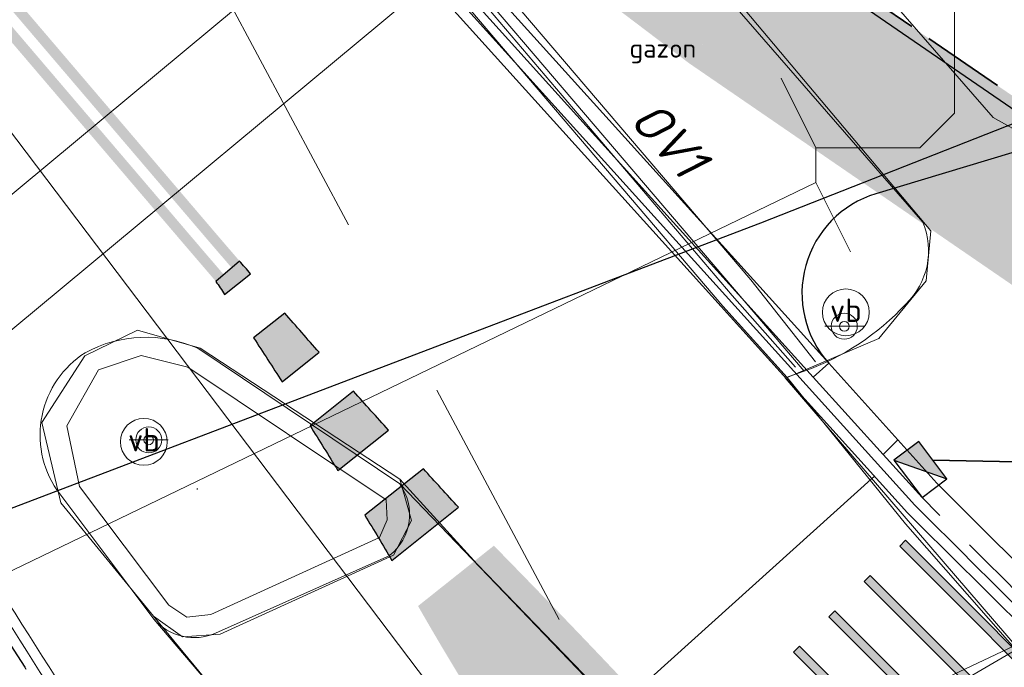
# Model space of a CAD drawing. Header units: metres. Extents: x 163628 to 167855, y 402678 to 405435.
# Tile 119 of 256: x 164473.52 to 164482.98, y 403441.84 to 403448.06. Entities that reach past the tile are written whole.
import ezdxf
from ezdxf.enums import TextEntityAlignment as Align

# ---------------------------------------------------------------- set-up
doc = ezdxf.new("R2010")
doc.units = ezdxf.units.M
for name, pattern in [('X-CA190022.004-UO-DWM_Snelfietsroute$0$VH-OPSLUITBAND_100X200', [16, 8, -2, 4, -2]), ('X-CA190022.004-UO-DWM_Snelfietsroute$0$VH-TROTTOIRBAND_180-200', [20, 10, -2, 2, -2, 2, -2]), ('X-CA190022.004-UO-DWM_Snelfietsroute$0$VW-5050_STREEP', [1, 0.5, -0.5]), ('X-CA190022.004-UO-WHM_Riolering gemeente_NLCS_v0.2$0$RI-HUISAANSLUITING', [4.3, 2.5, -1.8]), ('X-CA190022.004-UO-WHM_Riolering nieuw$0$RI-HWA_PVC', [6.4, 4, -2.4])]:
    doc.linetypes.add(name, pattern=pattern)
doc.layers.get('0').update_dxf_attribs({"lineweight": 25})
for name, color, linetype, lineweight in [('X-CA190022.004-UO-BGT_Ondergrond$0$GE_314_WGDRijbaanLokaleweg_Vlak_GEM', 253, 'Continuous', 9), ('X-CA190022.004-UO-BGT_Ondergrond$0$GE_316_WGDFietspad_Vlak_GEM', 253, 'Continuous', 9), ('X-CA190022.004-UO-BGT_Ondergrond$0$GE_353_OWGVerkeerseiland_openverharding_GEM', 253, 'Continuous', 9), ('X-CA190022.004-UO-BGT_Ondergrond$0$GE_367_OWGBerm_groenvoorziening_grasenk_GEM', 253, 'Continuous', 9), ('X-CA190022.004-UO-BGT_Ondergrond$0$GE_814_BRDVerkeersbord_Punt_GEM', 253, 'Continuous', 9), ('X-CA190022.004-UO-DTM inmeting$0$B-WE-AL-AANPIJLING-T18', 246, 'Continuous', 0), ('X-CA190022.004-UO-DTM inmeting$0$B-WE-IE-MEUBILAIR_WEGMEUBILAIR-S', 246, 'Continuous', 0), ('X-CA190022.004-UO-DTM inmeting$0$B-WE-OG-HOOGTEPUNT-S', 246, 'Continuous', 0), ('X-CA190022.004-UO-DTM inmeting$0$B-WE-VH-KANTOPSLUITING_ACHTERKANTBAND-G', 246, 'Continuous', 0), ('X-CA190022.004-UO-DTM inmeting$0$B-WE-VH-KANTOPSLUITING_VOORKANTBAND-G', 246, 'Continuous', 0), ('X-CA190022.004-UO-DTM inmeting$0$B-WE-VH-VERHARDING_ASFALT-G', 246, 'Continuous', 0), ('X-CA190022.004-UO-DWM_Snelfietsroute$0$N-WE-VH-DREMPEL-G', 125, 'Continuous', 25), ('X-CA190022.004-UO-DWM_Snelfietsroute$0$N-WE-VH-KANTOPSLUITING_ACHTERKANTBAND-G', 125, 'Continuous', 25), ('X-CA190022.004-UO-DWM_Snelfietsroute$0$N-WE-VH-KANTOPSLUITING_ELEMENT_INRIT-G', 125, 'Continuous', 25), ('X-CA190022.004-UO-DWM_Snelfietsroute$0$N-WE-VH-KANTOPSLUITING_ELEMENT_VERLOOPBAND-S', 125, 'Continuous', 25), ('X-CA190022.004-UO-DWM_Snelfietsroute$0$N-WE-VH-KANTOPSLUITING_OPSLUITBAND_100X200-G', 125, 'X-CA190022.004-UO-DWM_Snelfietsroute$0$VH-OPSLUITBAND_100X200', 35), ('X-CA190022.004-UO-DWM_Snelfietsroute$0$N-WE-VH-KANTOPSLUITING_TROTTOIRBAND_180 200-G', 125, 'X-CA190022.004-UO-DWM_Snelfietsroute$0$VH-TROTTOIRBAND_180-200', 25), ('X-CA190022.004-UO-DWM_Snelfietsroute$0$N-WE-VH-KANTVERHARDING_STREKLAAG-G', 251, 'Continuous', 18), ('X-CA190022.004-UO-DWM_Snelfietsroute$0$N-WE-VH-VERHARDING_HALFVERHARDING-G', 125, 'Continuous', 25), ('X-CA190022.004-UO-DWM_Snelfietsroute$0$N-WE-VW-MARKERING_DWARS_OVERSTEEK_KANALISATIESTREEP50_010-G', 125, 'X-CA190022.004-UO-DWM_Snelfietsroute$0$VW-5050_STREEP', 25), ('X-CA190022.004-UO-DWM_Snelfietsroute$0$N-WE-VW-MARKERING_LANGS_STREEP_DOORGETROKKEN DREMPEL_010-G', 125, 'Continuous', 25), ('X-CA190022.004-UO-DWM_Snelfietsroute$0$N-WE-VW-MARKERING_PUNTSTUK-G', 125, 'Continuous', 25), ('X-CA190022.004-UO-KAD_Percelen$0$B-WE-KG-GRENS_PERCEEL-GV', 150, 'Continuous', 9), ('X-CA190022.004-UO-WHM_Riolering gemeente - drukleidingen_v0.1$0$Riool_onder_druk_asbestcement_leidingen_450_hgml', 214, 'X-CA190022.004-UO-WHM_Riolering gemeente - drukleidingen_v0.1$0$1-200 PERSLEIDING', 25), ('X-CA190022.004-UO-WHM_Riolering gemeente_NLCS_v0.2$0$B-WE-RI-DUIKER-G', 214, 'X-CA190022.004-UO-WHM_Riolering gemeente_NLCS_v0.2$0$RI-HUISAANSLUITING', 15), ('X-CA190022.004-UO-WHM_Riolering nieuw$0$N-WE-RI-HWA_KOLK-S-13-15 18-20 BAND', 5, 'Continuous', 25), ('X-CA190022.004-UO-WHM_Riolering nieuw$0$N-WE-RI-HWA_TRANSPORTLEIDING_PVC_160-G', 150, 'X-CA190022.004-UO-WHM_Riolering nieuw$0$RI-HWA_PVC', 35)]:
    doc.layers.add(name, color=color, linetype=linetype, lineweight=lineweight)
doc.layers.add('X-CA190022.004-UO-DTM inmeting$0$X-XX-AL-MEETPUNT-S', color=246, linetype='Continuous', lineweight=0, plot=False)
for name, color, linetype, lineweight, transparency in [('X-CA190022.004-UO-KL_Wenstracé_v0.3$0$N-WE-KL-TRACE_WENSTRACE-G 1.5m', 24, 'Continuous', 35, 0.6), ('X-CA190022.004-UO-KLIC$0$B-OI-KL-DATA_EUROFIBER_0000560460_VECT_19O042616-G', 42, 'X-CA190022.004-UO-KLIC$0$1-200 EUROFIBER', 0, 0.25), ('X-CA190022.004-UO-KLIC$0$B-OI-KL-DATA_KPN_0000546663_VECT_19O042616-G', 42, 'X-CA190022.004-UO-KLIC$0$1-200 TELEFONIE-KPN', 0, 0.25), ('X-CA190022.004-UO-KLIC$0$B-OI-KL-WATER_BW_0000551269_VECT_19O042616-G', 42, 'X-CA190022.004-UO-KLIC$0$1-200 WATERLEIDING', 0, 0.25), ('X-CA190022.004-UO-KLIC$0$B-WE-KL-DATA_MANTELBUIS-G', 42, 'X-CA190022.004-UO-KLIC$0$1-200 DATA', 0, 0.25), ('X-CA190022.004-UO-KLIC$0$B-WE-KL-ET_MS-G', 42, 'X-CA190022.004-UO-KLIC$0$1-200 MIDDENSPANNING', 0, 0.25)]:
    doc.layers.add(name, color=color, linetype=linetype, lineweight=lineweight, transparency=transparency)
doc.styles.add('X-CA190022.004-UO-BGT_Ondergrond$0$NLCS-ISO', font='NLCS-ISO.ttf')
doc.styles.add('X-CA190022.004-UO-DTM inmeting$0$NLCS-ISO', font='isocpeur.ttf', dxfattribs={"height": 2.5})
doc.styles.add('X-CA190022.004-UO-DWM_Snelfietsroute$0$NLCS-ISO-M200-T18', font='NLCS-ISO.ttf', dxfattribs={"height": 0.36})
doc.styles.add('X-CA190022.004-UO-KLIC$0$NLCS-ISO', font='NLCS-ISO.ttf')
doc.styles.add('X-CA190022.004-UO-WHM_Riolering gemeente - drukleidingen_v0.1$0$NLCS-ISO', font='NLCS-ISO.ttf')
doc.linetypes.add('X-CA190022.004-UO-KLIC$0$1-200 DATA', pattern='A,1.5,-0.6,["DATA",X-CA190022.004-UO-KLIC$0$NLCS-ISO,S=0.24,R=0,X=-0.5,Y=-0.12],-0.3', length=2.4)
doc.linetypes.add('X-CA190022.004-UO-KLIC$0$1-200 EUROFIBER', pattern='A,1.5,-0.6,["EURO",X-CA190022.004-UO-KLIC$0$NLCS-ISO,S=0.24,R=0,X=-0.5,Y=-0.12],-0.65', length=2.75)
doc.linetypes.add('X-CA190022.004-UO-KLIC$0$1-200 MIDDENSPANNING', pattern='A,1.5,-0.6,["MS",X-CA190022.004-UO-KLIC$0$NLCS-ISO,S=0.24,R=0,X=-0.5,Y=-0.12],-0.05', length=2.15)
doc.linetypes.add('X-CA190022.004-UO-KLIC$0$1-200 TELEFONIE-KPN', pattern='A,1.5,-0.6,["KPN",X-CA190022.004-UO-KLIC$0$NLCS-ISO,S=0.24,R=0,X=-0.5,Y=-0.12],-0.3', length=2.4)
doc.linetypes.add('X-CA190022.004-UO-KLIC$0$1-200 WATERLEIDING', pattern='A,1.5,-0.6,["WATER",X-CA190022.004-UO-KLIC$0$NLCS-ISO,S=0.24,R=0,X=-0.5,Y=-0.12],-0.65', length=2.75)
doc.linetypes.add('X-CA190022.004-UO-WHM_Riolering gemeente - drukleidingen_v0.1$0$1-200 PERSLEIDING', pattern='A,1.5,-0.6,["PERS",X-CA190022.004-UO-WHM_Riolering gemeente - drukleidingen_v0.1$0$NLCS-ISO,S=0.24,R=0,X=-0.5,Y=-0.12],-0.65', length=2.75)

# ---------------------------------------------------------------- blocks, each defined once
blk = doc.blocks.new('X-CA190022.004-UO-BGT_Ondergrond$0$SIE-WEG_PAAL_VERKEERSBORD-SO')
at = {"linetype": 'ByBlock', "lineweight": 18}
blk.add_circle((0, 0), 1.5, dxfattribs=at)
at = {"linetype": 'ByBlock', "lineweight": 18, "style": 'X-CA190022.004-UO-BGT_Ondergrond$0$NLCS-ISO'}
blk.add_text('vb', height=1.5, dxfattribs=at).set_placement((0, 0.132), align=Align.MIDDLE_CENTER)
blk = doc.blocks.new('X-CA190022.004-UO-BGT_Ondergrond$0$IMGEOVerkeersbord')
at = {"xscale": 5, "yscale": 5, "zscale": 5}
blk.add_blockref('X-CA190022.004-UO-BGT_Ondergrond$0$SIE-WEG_PAAL_VERKEERSBORD-SO', (0, 0), dxfattribs=at)
blk = doc.blocks.new('X-CA190022.004-UO-DTM inmeting$0$punt')
at = {"color": 0, "lineweight": -2}
blk.add_line((0, 0), (0, 0), dxfattribs=at)
blk = doc.blocks.new('X-CA190022.004-UO-DTM inmeting$0$SIE-WEG_VERKEERSBORD_PAAL')
blk.add_line((-0.3, 0), (0.3, 0))
for radius in [0.2, 0.0745]:
    blk.add_circle((0, 0), radius)
at = {"style": 'X-CA190022.004-UO-DTM inmeting$0$NLCS-ISO'}
blk.add_attdef('VERKEERSBORD', (0.2, 0.202), '', height=0.4, dxfattribs=at)
blk = doc.blocks.new('X-CA190022.004-UO-DTM inmeting$0$SOG-HOOGTEPUNT-SO')
for p, q in [((-0.5, 0), (0.5, 0)), ((0, 0.5), (0, -0.5))]:
    blk.add_line(p, q)
blk = doc.blocks.new('X-CA190022.004-UO-WHM_Riolering nieuw$0$N-SRI-KOLK_TROTTOIR-SO')
blk.add_hatch(color=256).paths.add_polyline_path([(1.125, 1.5), (-1.125, 1.5), (-1.125, 0)])
blk.add_line((-1.125, 0), (1.125, 1.5))
at = {"flags": 128}
blk.add_lwpolyline([(-1.125, 0), (1.125, 0), (1.125, 1.5), (-1.125, 1.5)], close=True, dxfattribs=at)

msp = doc.modelspace()

# ---------------------------------------------------------------- hatches: boundary and pattern name
at = {"layer": 'X-CA190022.004-UO-DWM_Snelfietsroute$0$N-WE-VW-MARKERING_LANGS_STREEP_DOORGETROKKEN DREMPEL_010-G'}
h = msp.add_hatch(color=256, dxfattribs=at)
h.dxf.hatch_style = 1
h.paths.add_polyline_path([(164482.4381, 403439.9367), (164480.6708, 403441.7049), (164480.6142, 403441.6484), (164482.3808, 403439.8794), (164482.2676, 403439.7664), (164481.7023, 403440.3324), (164481.6457, 403440.2759), (164482.211, 403439.7098), (164482.0978, 403439.5968), (164480.3312, 403441.3657), (164480.2746, 403441.3092), (164482.0412, 403439.5402), (164481.9279, 403439.4272), (164481.3626, 403439.9932), (164481.306, 403439.9367), (164481.8713, 403439.3706), (164481.7485, 403439.2479), (164481.8907, 403439.1073), (164482.5791, 403439.7948), (164484.0771, 403441.295), (164483.9404, 403441.436), (164483.7964, 403441.293), (164482.0298, 403443.062), (164481.9732, 403443.0055), (164483.7397, 403441.2365), (164483.6265, 403441.1235), (164483.0612, 403441.6895), (164483.0046, 403441.633), (164483.5699, 403441.0669), (164483.4567, 403440.9539), (164481.6901, 403442.7228), (164481.6335, 403442.6663), (164483.4001, 403440.8973), (164483.2869, 403440.7843), (164482.7216, 403441.3503), (164482.665, 403441.2938), (164483.2303, 403440.7277), (164483.1171, 403440.6147), (164481.3505, 403442.3837), (164481.2939, 403442.3271), (164483.0605, 403440.5582), (164482.9472, 403440.4451), (164482.3819, 403441.0112), (164482.3253, 403440.9546), (164482.8906, 403440.3886), (164482.7774, 403440.2755), (164481.0109, 403442.0445), (164480.9543, 403441.9879), (164482.7208, 403440.219), (164482.6076, 403440.1059), (164482.0423, 403440.672), (164481.9857, 403440.6155), (164482.551, 403440.0494)])
at = {"layer": 'X-CA190022.004-UO-DWM_Snelfietsroute$0$N-WE-VW-MARKERING_PUNTSTUK-G'}
h = msp.add_hatch(color=256, dxfattribs=at)
h.dxf.hatch_style = 1
edge = h.paths.add_edge_path()
edge.add_line((164475.4886, 403445.4244), (164475.7375, 403445.6225))
edge.add_arc((164553.8812, 403513.1833), 103.3, 220.756112, 220.845753, ccw=False)
edge.add_line((164475.6319, 403445.7448), (164475.4046, 403445.549))
edge.add_arc((164435.4038, 403418.4782), 48.3, 33.91017, 34.08835, ccw=False)
edge = h.paths.add_edge_path()
edge.add_line((164476.0401, 403444.5853), (164476.3959, 403444.8684))
edge.add_arc((164553.8812, 403513.1833), 103.3, 221.123339, 221.400986, ccw=False)
edge.add_line((164476.0657, 403445.2447), (164475.7664, 403445.0065))
edge.add_arc((164435.4038, 403418.4782), 48.3, 32.719, 33.31487, ccw=False)
edge = h.paths.add_edge_path()
edge.add_line((164476.5752, 403443.7331), (164477.0618, 403444.1204))
edge.add_arc((164553.8812, 403513.1833), 103.3, 221.678702, 221.956491, ccw=False)
edge.add_line((164476.7279, 403444.4936), (164476.3097, 403444.1609))
edge.add_arc((164435.4038, 403418.4782), 48.3, 31.52532, 32.12251, ccw=False)
edge = h.paths.add_edge_path()
edge.add_line((164477.0937, 403442.8677), (164477.7354, 403443.3784))
edge.add_arc((164553.8812, 403513.1833), 103.3, 222.234362, 222.51232, ccw=False)
edge.add_line((164477.3977, 403443.7486), (164476.8365, 403443.3021))
edge.add_arc((164435.4038, 403418.4782), 48.3, 30.32858, 30.92736, ccw=False)
edge = h.paths.add_edge_path()
edge.add_arc((164479.3727, 403440.5735), 0.8399, 70.72993, 182.87814)
edge.add_arc((164502.0271, 403456.5413), 28.4298, 209.75918, 214.27335, ccw=False)
edge.add_line((164477.3467, 403442.43), (164478.0751, 403443.0097))
edge.add_arc((164406.0194, 403372.3823), 100.8972, 43.133963, 44.426506, ccw=False)

# ---------------------------------------------------------------- linework, layer by layer
for points in [[(164475.4886, 403445.4244), (164475.7375, 403445.6225, -0.000391), (164475.6319, 403445.7448), (164475.4046, 403445.549, -0.000777)], [(164476.0401, 403444.5853), (164476.3959, 403444.8684, -0.001211), (164476.0657, 403445.2447), (164475.7664, 403445.0065, -0.0026)], [(164476.5752, 403443.7331), (164477.0618, 403444.1204, -0.001212), (164476.7279, 403444.4936), (164476.3097, 403444.1609, -0.002606)], [(164477.0937, 403442.8677), (164477.7354, 403443.3784, -0.001213), (164477.3977, 403443.7486), (164476.8365, 403443.3021, -0.002613)]]:
    msp.add_lwpolyline(points, format="xyb", close=True)
at = {"layer": 'X-CA190022.004-UO-BGT_Ondergrond$0$GE_314_WGDRijbaanLokaleweg_Vlak_GEM', "flags": 128}
for points in [[(164442.94, 403489.126), (164443.864, 403488.079), (164449.294, 403481.924), (164481.056, 403444.687), (164480.874, 403444.622), (164483.26, 403441.849), (164483.391, 403441.904), (164502.63, 403419.439), (164497.447, 403415.017), (164495.313, 403417.041), (164491.602, 403420.56), (164476.856, 403434.777), (164474.447, 403437.185), (164474.381, 403437.261), (164474.505, 403437.387), (164473.18, 403438.808), (164472.011, 403440.28), (164471.089, 403441.66), (164464.875, 403450.622), (164464.747, 403450.533), (164455.924, 403463.299), (164454.191, 403465.806)], [(164475.231, 403444.906), (164477.171, 403443.603)], [(164485.297, 403431.434), (164477.77, 403438.827), (164474.809, 403442.303), (164473.876, 403443.546)], [(164477.171, 403443.603), (164480.414, 403440.226), (164483.117, 403437.26), (164486.853, 403432.803)]]:
    msp.add_lwpolyline(points, dxfattribs=at)
at = {"layer": 'X-CA190022.004-UO-BGT_Ondergrond$0$GE_314_WGDRijbaanLokaleweg_Vlak_GEM', "extrusion": (0, 0, -1)}
for centre, radius, start, end in [((-164474.7322, 403443.7842), 1.2277, 61.5863, 113.97193), ((-164474.6598, 403444.0713), 0.9436, 326.16993, 57.1513)]:
    msp.add_arc(centre, radius, start, end, dxfattribs=at)
at = {"layer": 'X-CA190022.004-UO-BGT_Ondergrond$0$GE_316_WGDFietspad_Vlak_GEM', "flags": 128}
for points in [[(164482.197, 403446.117), (164479.528, 403449.185), (164472.621, 403457.603), (164454.761, 403478.743), (164453.304, 403480.468)], [(164484.265, 403442.222), (164483.391, 403441.904), (164483.26, 403441.849), (164480.874, 403444.622), (164481.056, 403444.687)], [(164477.171, 403443.603), (164480.414, 403440.226)], [(164475.402, 403442.17), (164477.076, 403442.917)], [(164477.77, 403438.827), (164474.809, 403442.303)]]:
    msp.add_lwpolyline(points, dxfattribs=at)
at = {"layer": 'X-CA190022.004-UO-BGT_Ondergrond$0$GE_316_WGDFietspad_Vlak_GEM'}
for centre, radius, start, end in [((164481.5366, 403445.8447), 0.7143, 314.01997, 22.40852), ((164480.2376, 403446.9917), 2.4457, 289.55037, 317.23223), ((164476.7618, 403443.3101), 0.5032, 308.6371, 35.5941), ((164475.1955, 403442.6378), 0.5113, 220.89712, 293.8203)]:
    msp.add_arc(centre, radius, start, end, dxfattribs=at)
at = {"layer": 'X-CA190022.004-UO-BGT_Ondergrond$0$GE_353_OWGVerkeerseiland_openverharding_GEM', "flags": 128}
for points in [[(164475.231, 403444.906), (164477.171, 403443.603)], [(164474.809, 403442.303), (164473.876, 403443.546)], [(164477.076, 403442.917), (164475.402, 403442.17)]]:
    msp.add_lwpolyline(points, dxfattribs=at)
at = {"layer": 'X-CA190022.004-UO-BGT_Ondergrond$0$GE_353_OWGVerkeerseiland_openverharding_GEM', "extrusion": (0, 0, -1)}
for centre, radius, start, end in [((-164474.7322, 403443.7842), 1.2277, 61.5863, 113.97193), ((-164474.6598, 403444.0713), 0.9436, 326.16993, 57.1513), ((-164476.7618, 403443.3101), 0.5032, 144.4059, 231.3629), ((-164475.1955, 403442.6378), 0.5113, 246.1797, 319.10288)]:
    msp.add_arc(centre, radius, start, end, dxfattribs=at)
at = {"layer": 'X-CA190022.004-UO-BGT_Ondergrond$0$GE_367_OWGBerm_groenvoorziening_grasenk_GEM', "flags": 128}
for points in [[(164481.056, 403444.687), (164449.294, 403481.924), (164443.864, 403488.079), (164442.94, 403489.126)], [(164454.761, 403478.743), (164472.621, 403457.603), (164479.528, 403449.185), (164482.197, 403446.117)]]:
    msp.add_lwpolyline(points, dxfattribs=at)
at = {"layer": 'X-CA190022.004-UO-BGT_Ondergrond$0$GE_367_OWGBerm_groenvoorziening_grasenk_GEM', "extrusion": (0, 0, -1)}
for centre, radius, start, end in [((-164481.5366, 403445.8447), 0.7143, 157.59148, 225.98003), ((-164480.2376, 403446.9917), 2.4457, 222.76777, 250.44963)]:
    msp.add_arc(centre, radius, start, end, dxfattribs=at)
at = {"layer": 'X-CA190022.004-UO-DTM inmeting$0$B-WE-VH-KANTOPSLUITING_ACHTERKANTBAND-G'}
msp.add_polyline3d([(164481.165, 403444.777, 9.831), (164480.543, 403445.564, 9.928), (164476.33, 403450.506, 9.931), (164469.35, 403458.655, 9.679)], dxfattribs=at)
msp.add_polyline3d([(164476.977, 403443.088, 10.049), (164477.051, 403443.258, 10.051), (164477.041, 403443.451, 10.04), (164475.135, 403444.726, 10.076), (164474.688, 403444.838, 10.07), (164474.278, 403444.699, 10.073), (164473.974, 403444.161, 10.056), (164474.093, 403443.578, 10.055), (164474.952, 403442.437, 10.049), (164475.124, 403442.324, 10.047), (164475.355, 403442.349, 10.042)], close=True, dxfattribs=at)
at = {"layer": 'X-CA190022.004-UO-DTM inmeting$0$B-WE-VH-KANTOPSLUITING_VOORKANTBAND-G'}
msp.add_polyline3d([(164480.972, 403444.725, 9.822), (164480.364, 403445.413, 9.836), (164476.173, 403450.348, 9.82), (164469.21, 403458.518, 9.573)], dxfattribs=at)
msp.add_polyline3d([(164477.11, 403442.92, 9.915), (164477.284, 403443.252, 9.928), (164477.172, 403443.65, 9.933), (164475.253, 403444.908, 9.95), (164474.653, 403445.079, 9.958), (164474.145, 403444.834, 9.952), (164473.734, 403444.192, 9.942), (164473.916, 403443.421, 9.925), (164474.804, 403442.332, 9.916), (164475.083, 403442.135, 9.92), (164475.446, 403442.16, 9.914)], close=True, dxfattribs=at)
at = {"layer": 'X-CA190022.004-UO-DTM inmeting$0$B-WE-VH-VERHARDING_ASFALT-G'}
for points in [[(164471.58, 403458.851, 9.688), (164476.53, 403452.861, 9.873), (164482.271, 403446.036, 9.94), (164482.228, 403445.554, 9.92), (164481.773, 403444.999, 9.875), (164480.893, 403444.627, 9.832), (164482.029, 403443.221, 9.825), (164483.213, 403441.867, 9.819), (164484.177, 403442.191, 9.861), (164484.877, 403442.29, 9.89), (164485.579, 403442.092, 9.89), (164490.198, 403436.55, 9.825), (164494.905, 403430.92, 9.769), (164499.063, 403426.074, 9.696), (164502.6, 403422.164, 9.54), (164505.953, 403418.126, 9.357), (164514.383, 403407.272, 9.002)], [(164469.115, 403458.408, 9.593), (164476.061, 403450.258, 9.834), (164480.276, 403445.31, 9.843), (164480.893, 403444.627, 9.822)], [(164477.172, 403443.65, 9.933), (164477.915, 403442.831, 9.906), (164479.398, 403441.299, 9.892), (164480.424, 403440.196, 9.888)], [(164479.398, 403441.299, 9.892), (164477.915, 403442.831, 9.906)], [(164474.804, 403442.332, 9.916), (164475.812, 403441.113, 9.907), (164476.956, 403439.784, 9.903), (164477.826, 403438.828, 9.911)]]:
    msp.add_polyline3d(points, dxfattribs=at)
at = {"layer": 'X-CA190022.004-UO-DWM_Snelfietsroute$0$N-WE-VH-DREMPEL-G', "flags": 128}
msp.add_lwpolyline([(164478.998, 403441.2114), (164481.731, 403443.6772)], dxfattribs=at)
at = {"layer": 'X-CA190022.004-UO-DWM_Snelfietsroute$0$N-WE-VH-KANTOPSLUITING_ACHTERKANTBAND-G', "flags": 128}
msp.add_lwpolyline([(164476.2027, 403453.0801), (164476.5802, 403452.62, 0.070648), (164480.744, 403448.7981), (164490.8758, 403441.8434, -0.518615), (164490.9487, 403437.0653, -0.390163)], format="xyb", dxfattribs=at)
at = {"layer": 'X-CA190022.004-UO-DWM_Snelfietsroute$0$N-WE-VH-KANTOPSLUITING_ACHTERKANTBAND-G', "ltscale": 0.2, "flags": 128}
msp.add_lwpolyline([(164482.3315, 403443.6107), (164481.9567, 403444.0261)], dxfattribs=at)
for points in [[(164464.3625, 403441.2001), (164469.3471, 403443.5408, -0.374424), (164472.8591, 403442.5404, -0.020566), (164476.8012, 403435.8484, -0.021176)], [(164484.8066, 403441.1404), (164482.3315, 403443.6107, -0.004105)]]:
    msp.add_lwpolyline(points, format="xyb", dxfattribs=at)
at = {"layer": 'X-CA190022.004-UO-DWM_Snelfietsroute$0$N-WE-VH-KANTOPSLUITING_ELEMENT_INRIT-G', "flags": 128}
for points in [[(164481.2919, 403444.7628), (164477.7359, 403448.7028)], [(164481.1434, 403444.6288), (164477.5874, 403448.5688)], [(164481.1434, 403444.6288), (164481.2919, 403444.7628)], [(164481.9567, 403444.0261), (164481.2919, 403444.7628)], [(164481.8134, 403443.8865), (164481.1434, 403444.6288)], [(164481.8134, 403443.8865), (164481.9566, 403444.026)]]:
    msp.add_lwpolyline(points, dxfattribs=at)
at = {"layer": 'X-CA190022.004-UO-DWM_Snelfietsroute$0$N-WE-VH-KANTOPSLUITING_OPSLUITBAND_100X200-G', "ltscale": 0.1, "flags": 128}
msp.add_lwpolyline([(164476.28, 403453.1435), (164476.6575, 403452.6834, 0.070648), (164480.8006, 403448.8805), (164490.9323, 403441.9259, -0.520529), (164490.9927, 403436.9739, -0.390163)], format="xyb", dxfattribs=at)
at = {"layer": 'X-CA190022.004-UO-DWM_Snelfietsroute$0$N-WE-VH-KANTOPSLUITING_TROTTOIRBAND_180 200-G', "ltscale": 0.2, "flags": 128}
for points in [[(164464.269, 403441.3992), (164469.2536, 403443.7399, -0.374424), (164473.0435, 403442.6603, -0.022842), (164476.9743, 403435.9487, 0.075411), (164479.8441, 403432.3677, -0.529654), (164479.722, 403431.5495)], [(164490.087, 403436.5379, -0.297297), (164489.5457, 403436.6119), (164488.4169, 403437.5894, -0.023001), (164484.6656, 403440.9985, 0.001147), (164482.1882, 403443.4712)]]:
    msp.add_lwpolyline(points, format="xyb", dxfattribs=at)
msp.add_lwpolyline([(164482.1882, 403443.4712), (164481.8134, 403443.8865)], dxfattribs=at)
at = {"layer": 'X-CA190022.004-UO-DWM_Snelfietsroute$0$N-WE-VH-KANTVERHARDING_STREKLAAG-G', "ltscale": 0.2, "flags": 128}
for points in [[(164482.1173, 403443.3983), (164476.8414, 403449.2462)], [(164482.0473, 403443.3265), (164476.769, 403449.1772)]]:
    msp.add_lwpolyline(points, dxfattribs=at)
for points in [[(164464.184, 403441.5802), (164469.1686, 403443.9209, -0.374436), (164473.2112, 403442.7693, -0.02283), (164477.1494, 403436.0454, 0.075343), (164479.9796, 403432.5147, -0.301999), (164480.1635, 403431.7619, -0.301999)], [(164464.2265, 403441.4897), (164469.2111, 403443.8304, -0.37443), (164473.1274, 403442.7148, -0.022836), (164477.0618, 403435.9971, 0.075377), (164479.9118, 403432.4412, -0.354487), (164480.0209, 403431.6933, -0.354487)], [(164489.791, 403436.3955, -0.145153), (164489.4802, 403436.5363), (164488.3523, 403437.5131, -0.022997), (164484.5949, 403440.9277, 0.001626), (164482.1173, 403443.3983)], [(164489.6484, 403436.3268, -0.097072), (164489.4148, 403436.4607), (164488.2877, 403437.4367, -0.022992), (164484.5242, 403440.857, 0.001684), (164482.0473, 403443.3265)]]:
    msp.add_lwpolyline(points, format="xyb", dxfattribs=at)
at = {"layer": 'X-CA190022.004-UO-DWM_Snelfietsroute$0$N-WE-VH-VERHARDING_HALFVERHARDING-G', "flags": 128}
msp.add_lwpolyline([(164483.4867, 403446.9154), (164481.7455, 403446.3902)], dxfattribs=at)
at = {"layer": 'X-CA190022.004-UO-DWM_Snelfietsroute$0$N-WE-VH-VERHARDING_HALFVERHARDING-G'}
msp.add_arc((164482.0342, 403445.4328), 1, 106.78353, 222.0671, dxfattribs=at)
at = {"layer": 'X-CA190022.004-UO-DWM_Snelfietsroute$0$N-WE-VW-MARKERING_DWARS_OVERSTEEK_KANALISATIESTREEP50_010-G', "flags": 128}
for points in [[(164468.6728, 403453.8722, 0.1, 0.1, 0), (164470.2615, 403451.9618, 0.1, 0.1, 0), (164472.9647, 403448.7927, 0.1, 0.1, 0), (164475.25, 403446.1134, 0.1, 0.1, 0.001278), (164475.594, 403445.7122, 0, 0, 0)], [(164468.4876, 403453.7821, 0.1, 0.1, 0), (164470.1085, 403451.833, 0.1, 0.1, 0), (164472.7728, 403448.7094, 0.1, 0.1, 0), (164475.0979, 403445.9836, 0.1, 0.1, 0.001278), (164475.4425, 403445.5816, 0, 0, 0)]]:
    msp.add_lwpolyline(points, format="xyseb", dxfattribs=at)
at = {"layer": 'X-CA190022.004-UO-DWM_Snelfietsroute$0$N-WE-VW-MARKERING_LANGS_STREEP_DOORGETROKKEN DREMPEL_010-G', "flags": 128}
for points in [[(164483.7964, 403441.293), (164482.0298, 403443.062), (164481.9732, 403443.0055), (164483.7397, 403441.2365)], [(164483.4567, 403440.9539), (164481.6901, 403442.7228), (164481.6335, 403442.6663), (164483.4001, 403440.8973)], [(164483.1171, 403440.6147), (164481.3505, 403442.3837), (164481.2939, 403442.3271), (164483.0605, 403440.5582)], [(164482.7774, 403440.2755), (164481.0109, 403442.0445), (164480.9543, 403441.9879), (164482.7208, 403440.219)]]:
    msp.add_lwpolyline(points, dxfattribs=at)
at = {"layer": 'X-CA190022.004-UO-KAD_Percelen$0$B-WE-KG-GRENS_PERCEEL-GV', "flags": 128}
msp.add_lwpolyline([(164244.1174, 403697.8637), (164382.73, 403547.962), (164467.184, 403447.137), (164474.656, 403438.052), (164476.902, 403439.143), (164487.569, 403444.164), (164388.991, 403559.989), (164335.093, 403619.023), (164327.271, 403627.471), (164268.836, 403691.623), (164256.1209, 403703.7882)], dxfattribs=at)
msp.add_lwpolyline([(164595.838, 403501.354), (164555.326, 403482.367), (164489.137, 403451.001), (164492.811, 403446.689), (164487.569, 403444.164), (164476.902, 403439.143), (164474.656, 403438.052), (164469.708, 403435.65), (164459.04, 403430.474), (164460.276, 403427.915), (164478.654, 403436.809), (164549.795, 403471.239), (164610.094, 403500.047), (164740.684, 403562.794), (164887.38, 403633.726), (164885.502, 403637.729), (164830.972, 403611.838), (164787.129, 403591.173), (164774.865, 403585.072), (164771.579, 403589.482), (164763.848, 403582.954), (164722.665, 403561.134), (164654.869, 403529.019)], close=True, dxfattribs=at)
at = {"layer": 'X-CA190022.004-UO-KL_Wenstracé_v0.3$0$N-WE-KL-TRACE_WENSTRACE-G 1.5m', "lineweight": 18, "ltscale": 0.2, "const_width": 1.5}
for points in [[(164491.5014, 403438.0436), (164491.2636, 403440.3253, 0.072233), (164489.3106, 403442.1294), (164480.3761, 403448.2622, -0.070648), (164476.0777, 403452.2077), (164468.6419, 403460.7527), (164458.5071, 403472.5867)], [(164452.0347, 403467.0768), (164462.4708, 403454.6237), (164465.1205, 403451.3838, -0.063302), (164476.1466, 403435.4812, 0.046306), (164478.7288, 403432.0142, 0.046306)]]:
    msp.add_lwpolyline(points, format="xyb", dxfattribs=at)
at = {"layer": 'X-CA190022.004-UO-KLIC$0$B-OI-KL-DATA_EUROFIBER_0000560460_VECT_19O042616-G', "flags": 128}
msp.add_lwpolyline([(164403.1667, 403480.8333), (164404.1667, 403480.5), (164405.1667, 403480.8333), (164436.1667, 403489.5), (164438.1667, 403489.5), (164438.5, 403489.1667), (164445.8333, 403483.5), (164446.8333, 403482.1667), (164477.8333, 403441.1667), (164479.1667, 403439.8333), (164489.1667, 403429.5), (164491.8333, 403426.1667), (164530.1667, 403382.5)], dxfattribs=at)
at = {"layer": 'X-CA190022.004-UO-KLIC$0$B-OI-KL-DATA_KPN_0000546663_VECT_19O042616-G', "flags": 128}
msp.add_lwpolyline([(164489.5, 403445.1667), (164487.1667, 403444.5), (164484.5, 403442.8333), (164476.5, 403438.1667)], dxfattribs=at)
at = {"layer": 'X-CA190022.004-UO-KLIC$0$B-OI-KL-WATER_BW_0000551269_VECT_19O042616-G', "flags": 128}
for points in [[(164481.1667, 403450.5), (164482.5, 403448.8333), (164482.5, 403447.1667), (164482.1667, 403446.8333), (164481.1667, 403446.8333)], [(164481.1667, 403446.8333), (164480.8333, 403447.5)], [(164481.1667, 403446.8333), (164481.1667, 403446.5)], [(164481.1667, 403446.5), (164471.5, 403441.8333)], [(164481.1667, 403446.5), (164481.5, 403445.8333)]]:
    msp.add_lwpolyline(points, dxfattribs=at)
at = {"layer": 'X-CA190022.004-UO-KLIC$0$B-WE-KL-DATA_MANTELBUIS-G'}
for points in [[(164468.321, 403442.129), (164481.345, 403452.956)], [(164468.96, 403441.36), (164481.984, 403452.187)]]:
    msp.add_lwpolyline(points, dxfattribs=at)
at = {"layer": 'X-CA190022.004-UO-KLIC$0$B-WE-KL-ET_MS-G', "linetype": 'X-CA190022.004-UO-KLIC$0$1-200 MIDDENSPANNING'}
for points in [[(164446.837, 403488.487), (164482.87, 403447.122), (164484.838, 403446.021), (164490.187, 403445.152), (164492.148, 403444.046), (164493.767, 403442.14), (164500.631, 403434.065), (164500.795, 403433.872), (164502.045, 403433.673), (164502.622, 403434.291), (164502.955, 403434.638), (164503.135, 403434.725), (164518.56, 403442.2), (164520.422, 403443.089), (164550.71, 403457.544)], [(164550.71, 403457.544), (164520.422, 403443.089), (164518.56, 403442.2), (164503.135, 403434.725), (164502.955, 403434.638), (164502.622, 403434.291), (164502.045, 403433.673), (164500.795, 403433.872), (164500.631, 403434.065), (164493.767, 403442.14), (164492.148, 403444.046), (164490.187, 403445.152), (164484.838, 403446.021), (164482.87, 403447.122), (164446.837, 403488.487)]]:
    msp.add_lwpolyline(points, dxfattribs=at)
at = {"layer": 'X-CA190022.004-UO-WHM_Riolering gemeente - drukleidingen_v0.1$0$Riool_onder_druk_asbestcement_leidingen_450_hgml', "flags": 128}
msp.add_lwpolyline([(164041.696, 403048.992), (164057.888, 403035.424), (164070.8, 403024.32), (164076.496, 403019.328), (164079.76, 403016.48), (164082.848, 403012.704), (164084.864, 403008.736), (164086.912, 403005.44), (164088.24, 403003.712), (164089.904, 403003.232), (164092.128, 403003.424), (164116.608, 403031.04), (164116.752, 403031.168), (164117.68, 403031.648), (164118.544, 403031.776), (164122.064, 403033.44), (164124.032, 403035.04), (164124.784, 403035.936), (164125.312, 403037.056), (164126.064, 403038.368), (164134.208, 403045.856), (164137.376, 403046.4), (164138.528, 403047.648), (164139.696, 403049.28), (164141.136, 403053.856), (164140.736, 403063.616), (164140.112, 403073.6), (164139.392, 403087.488), (164139.776, 403097.952), (164140.624, 403111.296), (164141.568, 403118.976), (164143.136, 403130.272), (164144.672, 403139.872), (164150.432, 403160.832), (164151.712, 403164.672), (164156.464, 403179.872), (164160.544, 403191.712), (164166.16, 403202.752), (164175.232, 403217.632), (164180.096, 403224.64), (164187.872, 403234.592), (164197.312, 403245.472), (164203.024, 403251.424), (164211.424, 403259.328), (164220.304, 403266.816), (164227.968, 403272.832), (164232.576, 403276.224), (164236.656, 403279.04), (164241.104, 403282.144), (164246.656, 403285.536), (164249.632, 403287.488), (164256.256, 403291.168), (164259.76, 403293.184), (164260.144, 403297.088), (164246.416, 403316.8), (164247.408, 403319.968), (164248.192, 403320.736), (164272.64, 403337.44), (164290.144, 403348.416), (164313.152, 403362.88), (164354.304, 403385.824), (164384.944, 403401.824), (164413.664, 403415.84), (164451.424, 403433.696), (164460.096, 403437.92), (164471.904, 403442.784), (164480.64, 403446.112), (164489.584, 403449.632), (164495.968, 403452.448), (164501.664, 403455.424), (164505.312, 403457.312)], dxfattribs=at)
at = {"layer": 'X-CA190022.004-UO-WHM_Riolering gemeente_NLCS_v0.2$0$B-WE-RI-DUIKER-G'}
msp.add_line((164457.264, 403482.432), (164480.992, 403438.016), dxfattribs=at)
at = {"layer": 'X-CA190022.004-UO-WHM_Riolering nieuw$0$N-WE-RI-HWA_TRANSPORTLEIDING_PVC_160-G', "ltscale": 0.2, "flags": 128}
msp.add_lwpolyline([(164482.2918, 403443.8316), (164489.515, 403443.6786)], dxfattribs=at)

# ---------------------------------------------------------------- block references
at = {"layer": 'X-CA190022.004-UO-BGT_Ondergrond$0$GE_814_BRDVerkeersbord_Punt_GEM', "xscale": 0.03, "yscale": 0.03, "zscale": 0.02}
for p in [(164481.456, 403445.252), (164474.713, 403444.007)]:
    msp.add_blockref('X-CA190022.004-UO-BGT_Ondergrond$0$IMGEOVerkeersbord', p, dxfattribs=at)
at = {"layer": 'X-CA190022.004-UO-DTM inmeting$0$B-WE-IE-MEUBILAIR_WEGMEUBILAIR-S', "linetype": 'ByBlock', "lineweight": -2, "xscale": 0.6250000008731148, "yscale": 0.6250000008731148, "zscale": 0.6250000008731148}
for p in [(164481.441, 403445.118, 9.894), (164474.76, 403444.026, 10.165)]:
    msp.add_blockref('X-CA190022.004-UO-DTM inmeting$0$SIE-WEG_VERKEERSBORD_PAAL', p, dxfattribs=at)
at = {"layer": 'X-CA190022.004-UO-DTM inmeting$0$B-WE-OG-HOOGTEPUNT-S', "linetype": 'ByBlock', "lineweight": -2, "xscale": 0.01, "yscale": 0.01, "zscale": 0.01}
msp.add_blockref('X-CA190022.004-UO-DTM inmeting$0$SOG-HOOGTEPUNT-SO', (164475.226, 403443.555, 10.155), dxfattribs=at)
at = {"layer": 'X-CA190022.004-UO-DTM inmeting$0$X-XX-AL-MEETPUNT-S', "linetype": 'ByBlock', "lineweight": -2}
for p in [(164479.698, 403447.761, 9.939), (164482.271, 403446.036, 9.94), (164480.543, 403445.564, 9.928), (164482.228, 403445.554, 9.92), (164480.364, 403445.413, 9.836), (164480.276, 403445.31, 9.843), (164474.653, 403445.079, 9.958), (164481.773, 403444.999, 9.875), (164475.253, 403444.908, 9.95), (164474.145, 403444.834, 9.952), (164474.688, 403444.838, 10.07), (164481.165, 403444.777, 9.831), (164474.278, 403444.699, 10.073), (164475.135, 403444.726, 10.076), (164480.972, 403444.725, 9.822), (164480.893, 403444.627, 9.832), (164473.734, 403444.192, 9.942), (164473.974, 403444.161, 10.056), (164477.172, 403443.65, 9.933), (164474.093, 403443.578, 10.055), (164477.041, 403443.451, 10.04), (164473.916, 403443.421, 9.925), (164477.051, 403443.258, 10.051), (164477.284, 403443.252, 9.928), (164482.029, 403443.221, 9.825), (164476.977, 403443.088, 10.049), (164477.11, 403442.92, 9.915), (164477.915, 403442.831, 9.906), (164474.952, 403442.437, 10.049), (164474.804, 403442.332, 9.916), (164475.124, 403442.324, 10.047), (164475.355, 403442.349, 10.042), (164475.083, 403442.135, 9.92), (164475.446, 403442.16, 9.914)]:
    msp.add_blockref('X-CA190022.004-UO-DTM inmeting$0$punt', p, dxfattribs=at)
at = {"layer": 'X-CA190022.004-UO-WHM_Riolering nieuw$0$N-WE-RI-HWA_KOLK-S-13-15 18-20 BAND', "xscale": 0.1999999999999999, "yscale": 0.1999999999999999, "zscale": 0.1999999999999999, "rotation": 307.0863657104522}
msp.add_blockref('X-CA190022.004-UO-WHM_Riolering nieuw$0$N-SRI-KOLK_TROTTOIR-SO', (164482.0525, 403443.6507), dxfattribs=at)

# ---------------------------------------------------------------- texts
at = {"layer": 'X-CA190022.004-UO-DTM inmeting$0$B-WE-AL-AANPIJLING-T18', "linetype": 'ByBlock', "insert": (164479.698, 403447.761, 9.939), "char_height": 0.18, "attachment_point": 5, "style": 'X-CA190022.004-UO-DTM inmeting$0$NLCS-ISO'}
msp.add_mtext('gazon', dxfattribs=at)
at = {"layer": 'X-CA190022.004-UO-DWM_Snelfietsroute$0$N-WE-VH-KANTOPSLUITING_ELEMENT_VERLOOPBAND-S', "insert": (164479.6301, 403447.3301), "char_height": 0.36, "attachment_point": 1, "rotation": 312.06736, "style": 'X-CA190022.004-UO-DWM_Snelfietsroute$0$NLCS-ISO-M200-T18'}
msp.add_mtext_dynamic_manual_height_columns('{\\fNLCS-ISO|b0|i1|c0|p34;OV1}', width=0.387553, gutter_width=1.8, heights=[0], dxfattribs=at)

doc.saveas('drawing.dxf')
